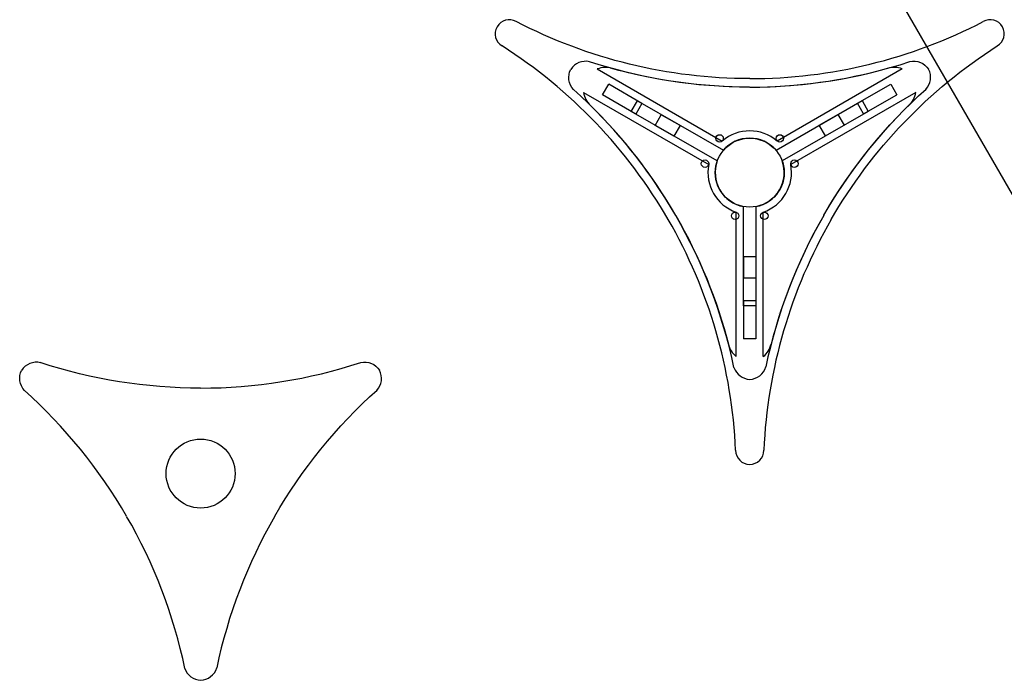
# Model space of a CAD drawing. Header units: millimetres. Extents: x 6592 to 13070, y -1267 to 1772.
# Tile 1 of 9: x 6911 to 7310, y -1267 to -999. Entities that reach past the tile are written whole.
import ezdxf

# ---------------------------------------------------------------- set-up
doc = ezdxf.new("R2010")
doc.units = ezdxf.units.MM
doc.layers.get('0').update_dxf_attribs({"true_color": 0xe7f0ff})

msp = doc.modelspace()

# ---------------------------------------------------------------- linework, layer by layer
at = {"color": 3}
for p, q in [((7145.245, -1018.81), (7195.958, -1048.089)), ((7268.972, -1018.788), (7218.221, -1048.089)), ((7139.706, -1028.314), (7190.458, -1057.615)), ((7274.434, -1028.336), (7223.721, -1057.615)), ((7159.013, -1036.01), (7161.518, -1031.67)), ((7161.518, -1031.67), (7196.41, -1051.814)), ((7217.772, -1051.818), (7252.654, -1031.66)), ((7252.654, -1031.66), (7255.16, -1036)), ((7193.911, -1056.14), (7159.013, -1036.01)), ((7255.16, -1036), (7220.269, -1056.144)), ((7204.589, -1114.931), (7204.589, -1074.642)), ((7209.585, -1074.642), (7209.601, -1114.931)), ((7201.589, -1135.454), (7201.589, -1076.896)), ((7212.589, -1135.498), (7212.589, -1076.896)), ((7209.601, -1114.931), (7204.589, -1114.931))]:
    msp.add_line(p, q, dxfattribs=at)
at = {"color": 1}
for p, q in [((7147.371, -1029.311), (7149.869, -1024.98)), ((7264.281, -1024.934), (7266.782, -1029.263)), ((7163.359, -1032.76), (7160.873, -1037.098)), ((7253.298, -1037.054), (7250.785, -1032.732)), ((7168.729, -1041.761), (7171.227, -1037.429)), ((7242.876, -1037.302), (7245.377, -1041.631)), ((7178.804, -1041.772), (7176.306, -1046.104)), ((7237.815, -1046), (7235.314, -1041.671)), ((7204.592, -1094.909), (7209.592, -1094.909)), ((7209.593, -1103.642), (7204.593, -1103.642)), ((7204.594, -1112.79), (7209.594, -1112.776)), ((7209.595, -1128.363), (7204.595, -1128.364))]:
    msp.add_line(p, q, dxfattribs=at)
at = {"color": 7}
for p in [(8403.075, 229.011), (8405.577, 224.682), (8408.079, 220.353)]:
    msp.add_ray(p, (-0.86585544, -0.50029427), dxfattribs=at)
at = {"color": 3}
for p, direction in [((8250.5, 181.275), (-0.86585544, -0.50029427)), ((7143.679, -775.774), (0.5002943, -0.8658554))]:
    msp.add_ray(p, direction, dxfattribs=at)
for points in [[(7207.089, -1022.721, -0.1203955), (7112.368, -999.576)], [(7207.089, -1022.721, 0.1203955), (7301.811, -999.576)], [(7174.054, -1079.94, 0.1203955), (7106.65, -1009.481)], [(7240.125, -1079.94, -0.1203955), (7307.529, -1009.481)], [(7207.061, -1026.186, -0.0685387), (7150.594, -1018.448, -0.0685387)], [(7207.089, -1026.177, 0.0685387), (7263.55, -1018.401, 0.0685387)], [(7177.047, -1078.211, 0.0685387), (7142.082, -1033.203, 0.0685387)], [(7237.138, -1078.182, -0.0685387), (7272.072, -1033.15, -0.0685387)], [(7177.069, -1078.232, -0.0685387), (7198.601, -1131.002, -0.0685387)], [(7237.131, -1078.211, 0.0685387), (7215.635, -1130.996, 0.0685387)]]:
    msp.add_lwpolyline(points, format="xyb", dxfattribs=at)
at = {"color": 1}
for points in [[(7142.109, -1015.868, 0.3173696), (7134.467, -1018.98, -0.2285459)], [(7207.061, -1026.186, -0.0793143), (7142.027, -1015.85, -0.0793143)], [(7207.089, -1026.177, 0.0792086), (7272.032, -1015.824, 0.0792086)], [(7272.032, -1015.824, -0.3173696), (7279.679, -1018.923, 0.2285459)], [(7135.605, -1027.155, -0.3173696), (7134.465, -1018.982, 0.2285459)], [(7278.554, -1027.1, 0.3173696), (7279.681, -1018.926, -0.2285459)], [(7177.047, -1078.211, 0.0793244), (7135.538, -1027.082, 0.0793244)], [(7237.138, -1078.182, -0.0794165), (7278.67, -1026.973, -0.0794165)], [(7262.551, -1042.514, -0.0001447), (7262.561, -1042.499)], [(7237.131, -1078.211, 0.0792878), (7213.613, -1139.695, 0.0792878)], [(7218.961, -1118.014, 0.0004564), (7218.935, -1118.066)], [(6919.329, -1137.976, 0.3173696), (6911.687, -1141.088, -0.2285459)], [(6984.281, -1148.295, -0.0793143), (6919.247, -1137.958, -0.0793143)], [(6984.31, -1148.286, 0.0792086), (7049.253, -1137.932, 0.0792086)], [(7049.253, -1137.932, -0.3173696), (7056.9, -1141.032, 0.2285459)], [(6912.825, -1149.263, -0.3173696), (6911.686, -1141.091, 0.2285459)], [(7055.774, -1149.209, 0.3173696), (7056.901, -1141.035, -0.2285459)], [(6954.268, -1200.32, 0.0793244), (6912.758, -1149.19, 0.0793244)], [(7014.358, -1200.291, -0.0794165), (7055.89, -1149.082, -0.0794165)], [(7014.352, -1200.32, 0.0792878), (6990.833, -1261.804, 0.0792878)]]:
    msp.add_lwpolyline(points, format="xyb", dxfattribs=at)
for points in [[(7163.359, -1032.76), (7149.869, -1024.98)], [(7250.785, -1032.732), (7264.281, -1024.934)], [(7160.873, -1037.098), (7147.371, -1029.311)], [(7253.298, -1037.054), (7266.782, -1029.263)], [(7178.804, -1041.772), (7171.227, -1037.429)], [(7235.314, -1041.671), (7242.876, -1037.302)], [(7176.306, -1046.104), (7168.729, -1041.761)], [(7237.815, -1046), (7245.377, -1041.631)], [(7204.592, -1094.909), (7204.593, -1103.642)], [(7209.592, -1094.909), (7209.593, -1103.642)], [(7204.594, -1112.79), (7204.595, -1128.364)], [(7209.594, -1112.776), (7209.595, -1128.363)]]:
    msp.add_lwpolyline(points, dxfattribs=at)
for centre, radius in [((7194.875, -1046.97), 1.5), ((7219.304, -1046.97), 1.5), ((7207.089, -1060.867), 14), ((7188.948, -1057.231), 1.5), ((7225.232, -1057.238), 1.5), ((7201.155, -1078.391), 1.5), ((7213.016, -1078.394), 1.5), ((6984.31, -1182.975), 14)]:
    msp.add_circle(centre, radius, dxfattribs=at)
at = {"color": 3}
for centre, radius, start, end in [((7109.509, -1004.528), 5.718, 60, 240), ((7304.67, -1004.528), 5.718, 300, 120), ((7148.491, -1027.067), 8.872, 72.58404, 111.45818), ((7265.66, -1027.019), 8.872, 68.07847, 107.4549), ((7148.491, -1027.067), 8.872, 188.07847, 227.4549), ((7265.66, -1027.019), 8.872, 312.58404, 351.45818), ((7207.089, -1060.867), 16.946, 48.93843, 131.06157), ((7207.089, -1060.867), 14, 40.26825, 139.71344), ((7207.089, -1060.867), 16.946, 168.93843, 251.06157), ((7207.089, -1060.867), 14, 160.26825, 259.71344), ((7207.089, -1060.867), 14, 280.26825, 19.71344), ((7207.089, -1060.867), 16.946, 288.93843, 11.06157), ((6996.163, -1182.643), 205.41, 2.53918, 29.99962), ((7418.015, -1182.643), 205.41, 150.00038, 177.46082), ((7207.117, -1128.514), 8.872, 192.58404, 231.45818), ((7207.117, -1128.514), 8.872, 308.07847, 347.4549), ((7207.089, -1173.543), 5.718, 180, 360)]:
    msp.add_arc(centre, radius, start, end, dxfattribs=at)
at = {"color": 1}
for centre, radius, start, end in [((6996.256, -1182.787), 208.866, 11.82628, 30.03857), ((7207.437, -1137.603), 7.154, 199.41315, 267.19769), ((7206.771, -1137.601), 7.154, 272.55027, 342.9817), ((6773.477, -1304.895), 208.866, 11.82628, 30.03857), ((6984.657, -1259.711), 7.154, 199.41315, 267.19769), ((6983.992, -1259.71), 7.154, 272.55027, 342.9817)]:
    msp.add_arc(centre, radius, start, end, dxfattribs=at)

doc.saveas('drawing.dxf')
